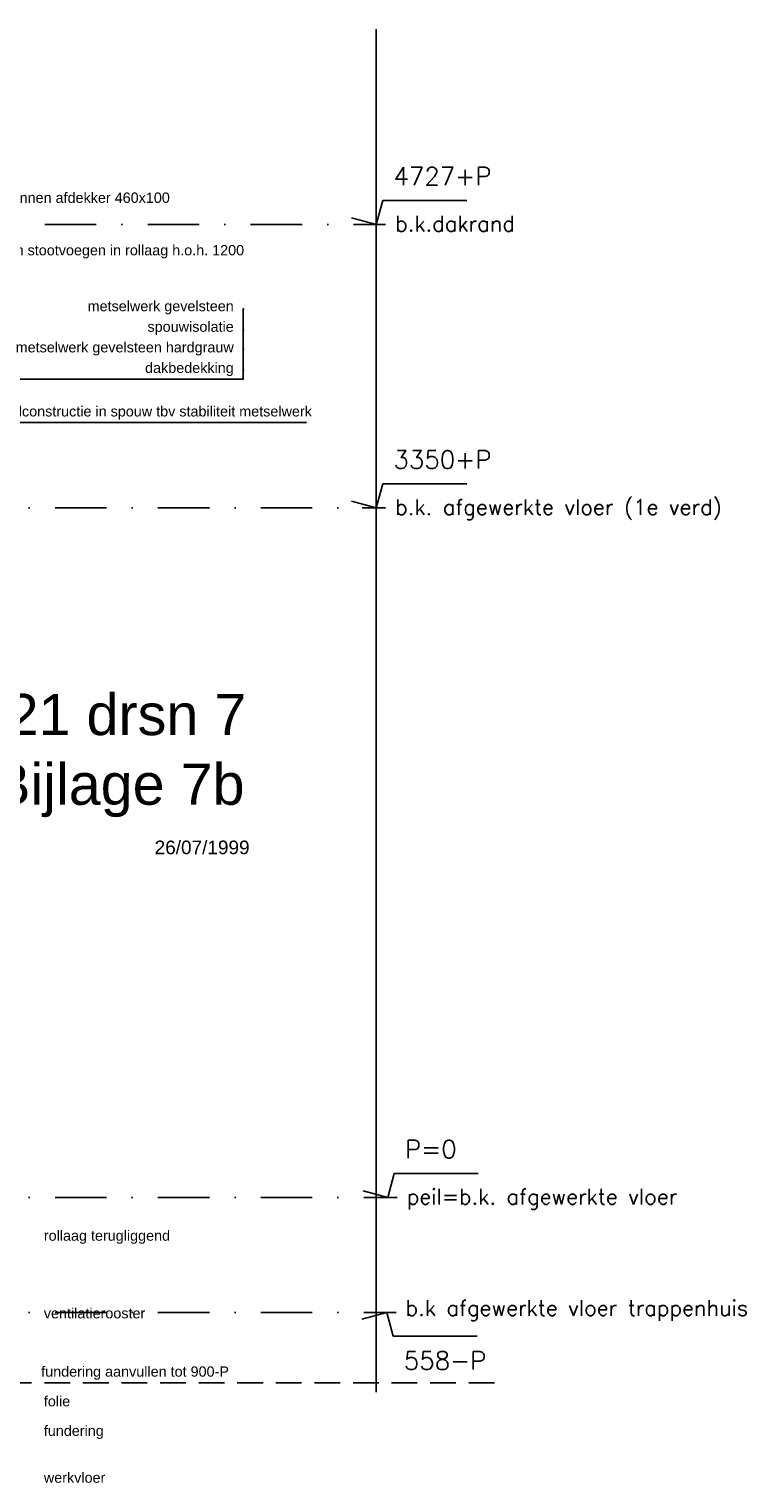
# Model space of a CAD drawing. Extents: x 0 to 317513, y 0 to 193913.
# Tile 53 of 69: x 266438 to 269840, y 91059 to 98122. Entities that reach past the tile are written whole.
import ezdxf
from ezdxf.enums import TextEntityAlignment as Align

# ---------------------------------------------------------------- set-up
doc = ezdxf.new("R2010")
doc.units = 0
doc.header["$LTSCALE"] = 20
doc.header["$MEASUREMENT"] = 0
for name, pattern in [('DASHDOT', [25, 12.5, -6.25, 0, -6.25]), ('DD1', [2.66667, 1.66667, -0.5, 0, -0.5]), ('HIDDEN', [9.375, 6.25, -3.125])]:
    doc.linetypes.add(name, pattern=pattern)
doc.layers.get('0').update_dxf_attribs({"linetype": 'CONTINUOUS'})
for name, color, linetype in [('A--L16D4_FUNDERING', 4, 'CONTINUOUS'), ('A--M01A1_MAATVOERING', 1, 'CONTINUOUS'), ('A--M01B1_HOOGTE_MAATV', 1, 'CONTINUOUS'), ('A--T$1A-_F123-_0_25MM', 2, 'CONTINUOUS'), ('A--T$1A-_F123_20', 1, 'CONTINUOUS'), ('A--T01B2_HOOGTE_MAATV', 2, 'CONTINUOUS'), ('A--T01B3_HOOGTE_MAATV', 3, 'CONTINUOUS'), ('STRAMIEN', 8, 'DD1')]:
    doc.layers.add(name, color=color, linetype=linetype)
doc.styles.add('EB1', font='ARIAL.TTF')
doc.styles.add('EB2', font='ARIAL.TTF')
doc.styles.add('HOOGTEXT', font='ROMANS.shx', dxfattribs={"height": 2.5})

# ---------------------------------------------------------------- blocks, each defined once
blk = doc.blocks.new('HOOGTEP')
at = {"layer": 'A--M01A1_MAATVOERING'}
for p, q in [((0, 0), (0.62, 2.33)), ((0.62, 2.33), (8.79, 2.33)), ((-2.41, 0.65), (0, 0))]:
    blk.add_line(p, q, dxfattribs=at)
at = {"layer": 'A--M01B1_HOOGTE_MAATV'}
blk.add_line((-1.38, 0), (0.91, 0), dxfattribs=at)
at = {"layer": 'A--T01B2_HOOGTE_MAATV', "style": 'HOOGTEXT', "flags": 4}
blk.add_attdef('TEKST', (1.84, -0.67), '', height=1.5, dxfattribs=at)
at = {"layer": 'A--T01B3_HOOGTE_MAATV', "style": 'HOOGTEXT', "flags": 4}
blk.add_attdef('HOOGTE', (1.67, 3.82), '', height=1.75, dxfattribs=at)

msp = doc.modelspace()

# ---------------------------------------------------------------- linework, layer by layer
at = {"layer": 'A--L16D4_FUNDERING', "linetype": 'HIDDEN'}
msp.add_line((268700.12, 91545.9), (266120.37, 91545.9), dxfattribs=at)
at = {"layer": 'A--T$1A-_F123_20', "const_width": 4.75}
for points in [[(267481.88, 96761.75, -1), (267476.63, 96761.75, -1)], [(267481.88, 96661.75, -1), (267476.63, 96661.75, -1)], [(267481.88, 96566.61, -1), (267476.63, 96566.61, -1)], [(267481.88, 96466.61, -1), (267476.63, 96466.61, -1)]]:
    msp.add_lwpolyline(points, format="xyb", close=True, dxfattribs=at)
at = {"layer": 'A--T$1A-_F123_20'}
for points in [[(267479.26, 96761.75), (267479.26, 96420.93), (265752.55, 96420.93)], [(267785.86, 96210.21), (265876.06, 96210.21)]]:
    msp.add_lwpolyline(points, dxfattribs=at)
at = {"layer": 'STRAMIEN', "linetype": 'Continuous'}
msp.add_line((268125.69, 98122.38), (268125.69, 91499.33), dxfattribs=at)
at = {"layer": 'STRAMIEN', "linetype": 'DASHDOT'}
for p, q in [((263013.74, 97172.9), (268063.2, 97172.9)), ((263063.5, 95795.9), (268112.96, 95795.9)), ((263063.5, 92445.9), (268112.96, 92445.9)), ((263063.5, 91887.9), (268112.96, 91887.9))]:
    msp.add_line(p, q, dxfattribs=at)

# ---------------------------------------------------------------- block references
at = {"xscale": 50, "yscale": 50, "zscale": 50}
for p, values in [((268125.69, 97172.9), {'TEKST': 'b.k.dakrand', 'HOOGTE': '4727+P'}), ((268125.69, 95795.9), {'TEKST': 'b.k. afgewerkte vloer (1e verd)', 'HOOGTE': '3350+P'}), ((268181.89, 92445.9), {'TEKST': 'peil=b.k. afgewerkte vloer', 'HOOGTE': 'P=0'})]:
    msp.add_blockref('HOOGTEP', p, dxfattribs=at).add_auto_attribs(values)
ref = msp.add_blockref('HOOGTEP', (268176.1, 91887.9), dxfattribs=dict(xscale=-50, yscale=50, zscale=50, rotation=180))
ref.add_attrib('TEKST', 'b.k afgewerkte vloer trappenhuis', (268268.09, 91871.45), dxfattribs={"layer": 'A--T01B2_HOOGTE_MAATV', "height": 75, "style": 'HOOGTEXT', "flags": 4})
ref.add_attrib('HOOGTE', '558-P', (268259.73, 91609.42), dxfattribs={"layer": 'A--T01B3_HOOGTE_MAATV', "height": 87.5, "style": 'HOOGTEXT', "flags": 4})

# ---------------------------------------------------------------- texts
at = {"layer": 'A--T$1A-_F123-_0_25MM', "style": 'EB1'}
for s, height, p in [('Tekening 94-03-B_21 drsn 7', 200, (263952.88, 94692.24)), ('Bijlage 7b', 200, (266258.45, 94353.84)), ('26/07/1999', 66, (267048.46, 94113.79))]:
    msp.add_text(s, height=height, dxfattribs=at).set_placement(p)
at = {"layer": 'A--T$1A-_F123_20', "style": 'EB2'}
for s, p in [('betonnen afdekker 460x100', (266256.24, 97278.18)), ('open stootvoegen in rollaag h.o.h. 1200', (266256.24, 97023.2)), ('rollaag terugliggend', (266509.94, 92235.78)), ('ventilatierooster', (266509.94, 91858.55)), ('folie', (266509.94, 91431.08)), ('fundering', (266509.94, 91287.81)), ('werkvloer', (266509.94, 91060.03))]:
    msp.add_text(s, height=50, dxfattribs=at).set_placement(p)
for s, p in [('metselwerk gevelsteen', (267432.92, 96751.59)), ('spouwisolatie', (267432.92, 96651.59)), ('metselwerk gevelsteen hardgrauw', (267432.92, 96551.59)), ('dakbedekking', (267432.92, 96451.59)), ('staalconstructie in spouw tbv stabiliteit metselwerk', (267812.72, 96240.36)), ('fundering aanvullen tot 900-P', (267409.51, 91575.27))]:
    msp.add_text(s, height=50, dxfattribs=at).set_placement(p, align=Align.RIGHT)

doc.saveas('drawing.dxf')
